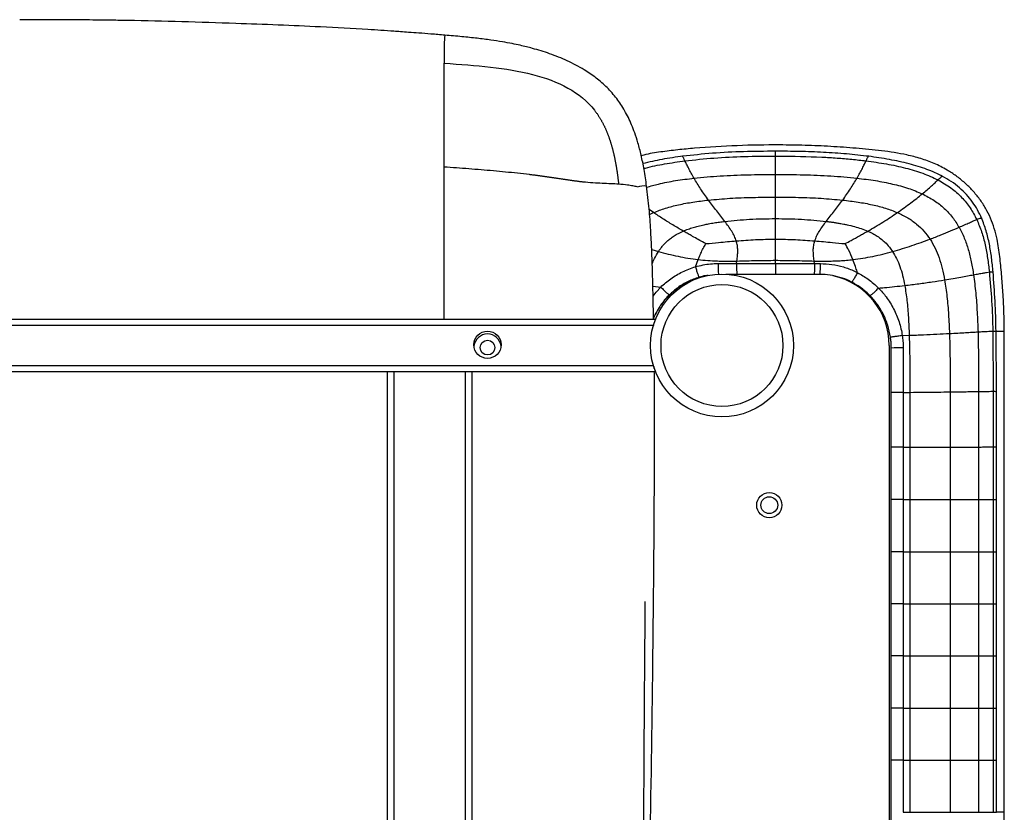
# Paper-space layout '_Bottom' of a CAD drawing. Header units: millimetres. Extents: x -468 to 468, y -619 to 155.
# Tile 10 of 10: x 0 to 468, y -222 to 155. Entities that reach past the tile are written whole.
import ezdxf

# ---------------------------------------------------------------- set-up
doc = ezdxf.new("R2010")
doc.units = ezdxf.units.MM

psp = doc.layouts.new('_Bottom')

# ---------------------------------------------------------------- linework, layer by layer
at = {"color": 7, "linetype": 'Continuous', "lineweight": 25}
for p, q in [((359.46, 76.62), (359.46, 81.39)), ((359.46, 70.6), (359.46, 76.62)), ((359.46, 60.38), (359.46, 70.6)), ((301.48, 63.25), (299.37, 64.77)), ((299.56, 62.27), (301.48, 63.25)), ((313.31, 53.35), (315.58, 54.43)), ((300.58, 45.69), (303.79, 44.73)), ((303.79, 44.73), (303.83, 44.79)), ((321.37, 37.47), (322.61, 40.87)), ((340.96, 39), (341.12, 40.2)), ((359.46, 38.99), (359.46, 40.55)), ((377.96, 39), (377.8, 40.2)), ((341.06, 33.81), (335.9, 33.81)), ((380.67, 33.81), (377.86, 33.81)), ((301.14, 28.22), (304.9, 27.81)), ((-302.38, 12.5), (302.38, 12.5)), ((301.35, 9.5), (-301.35, 9.5)), ((301.78, 13.81), (301.29, 12.5)), ((301.52, 9.48), (301.51, 10.02)), ((419.74, 4.71), (423.06, 4.84)), ((462.81, 6.84), (463.05, -21.81)), ((464.56, -21.86), (464.36, 6.72)), ((468.27, -450.94), (468.27, 6.63)), ((413.5, 0), (413.5, -466)), ((302.38, -12.5), (-302.38, -12.5)), ((-301.35, -9.5), (301.35, -9.5)), ((175, -366.5), (175, -12.5)), ((178, -12.5), (178, -366.5)), ((212, -366.5), (212, -12.5)), ((215, -12.5), (215, -366.5)), ((301.8, -10.92), (301.8, -10.42)), ((414.5, -421.97), (414.5, -22.33)), ((420.17, -22.33), (423.36, -22.3)), ((423.36, -22.3), (423.36, -48.36)), ((456.06, -21.89), (456.06, -48.31)), ((463.05, -21.81), (463.05, -48.3)), ((464.56, -48.31), (464.56, -21.86)), ((420.17, -48.36), (423.36, -48.36)), ((423.36, -48.36), (423.36, -73.33)), ((456.06, -48.31), (456.06, -73.33)), ((463.05, -48.3), (463.05, -73.33)), ((464.56, -73.34), (464.56, -48.31)), ((420.17, -73.33), (423.36, -73.33)), ((423.36, -73.33), (423.36, -98.13)), ((456.06, -73.33), (456.06, -98.13)), ((463.05, -73.33), (463.05, -98.13)), ((464.56, -98.13), (464.56, -73.34)), ((420.17, -98.13), (423.36, -98.13)), ((423.36, -98.13), (423.36, -122.92)), ((442.51, -98.12), (442.51, -122.92)), ((456.06, -98.13), (456.06, -122.92)), ((463.05, -98.13), (463.05, -122.92)), ((464.56, -122.92), (464.56, -98.13)), ((420.17, -122.92), (423.36, -122.92)), ((423.36, -122.92), (423.36, -147.71)), ((456.06, -122.92), (456.06, -147.71)), ((463.05, -122.92), (463.05, -147.71)), ((464.56, -147.72), (464.56, -122.92)), ((420.17, -147.71), (423.36, -147.71)), ((423.36, -147.71), (423.36, -172.51)), ((442.51, -147.71), (442.51, -172.51)), ((456.06, -147.71), (456.06, -172.51)), ((463.05, -147.71), (463.05, -172.51)), ((464.56, -172.52), (464.56, -147.72)), ((420.17, -172.51), (423.36, -172.51)), ((423.36, -172.51), (423.36, -197.33)), ((456.06, -172.51), (456.06, -197.33)), ((463.05, -172.51), (463.05, -197.33)), ((464.56, -197.33), (464.56, -172.52)), ((420.17, -197.33), (423.36, -197.33)), ((423.36, -197.33), (423.36, -222.15)), ((442.51, -197.33), (442.51, -222.15)), ((456.06, -197.33), (456.06, -222.15)), ((463.05, -197.33), (463.05, -222.15)), ((464.56, -222.15), (464.56, -197.33)), ((420.17, -222.15), (423.36, -222.15))]:
    psp.add_line(p, q, dxfattribs=at)
at = {"color": 7, "linetype": 'Continuous', "lineweight": 25, "flags": 128}
for points in [[(301.24, 23.53), (302.63, 25.42), (304.9, 27.81), (304.9, 27.81), (304.9, 27.81)], [(468.27, 6.63), (468.08, 6.63), (467.53, 6.63), (466.72, 6.63), (465.77, 6.63), (464.81, 6.63), (464.33, 6.63)], [(420.17, -22.33), (420.17, -32.33), (420.17, -40.35), (420.17, -41.01), (420.17, -48.36)], [(442.51, -22.08), (442.51, -31.65), (442.51, -39.99), (442.51, -48.33)], [(420.17, -48.36), (420.17, -58.36), (420.17, -65.85), (420.17, -73.33)], [(442.51, -48.33), (442.51, -57.9), (442.51, -65.62), (442.51, -73.33)], [(420.17, -73.33), (420.17, -83.33), (420.17, -90.73), (420.17, -98.13)], [(442.51, -73.33), (442.51, -82.91), (442.51, -90.52), (442.51, -98.12)], [(420.17, -98.13), (420.17, -108.12), (420.17, -115.52), (420.17, -122.92)], [(420.17, -122.92), (420.17, -132.92), (420.17, -140.32), (420.17, -147.71)], [(442.51, -122.92), (442.51, -132.49), (442.51, -140.1), (442.51, -147.71)], [(420.17, -147.71), (420.17, -157.71), (420.17, -165.11), (420.17, -172.51)], [(420.17, -172.51), (420.17, -182.51), (420.17, -189.92), (420.17, -197.33)], [(442.51, -172.51), (442.51, -182.09), (442.51, -189.71), (442.51, -197.33)], [(420.17, -197.33), (420.17, -207.33), (420.17, -214.74), (420.17, -222.15)], [(468.27, -222.15), (468.08, -222.15), (467.54, -222.15), (466.72, -222.15), (465.77, -222.15), (464.81, -222.15), (464.55, -222.15)]]:
    psp.add_lwpolyline(points, dxfattribs=at)
at = {"color": 7, "linetype": 'Continuous', "lineweight": 25}
for centre, radius in [((334, 0), 34), ((334, 0), 29), ((222.5, 0.37), 6.5), ((222.5, -1.02), 3.5), ((356.5, -76), 6), ((356.5, -76), 4)]:
    psp.add_circle(centre, radius, dxfattribs=at)
for centre, radius, start, end in [((347.39, 132.75), 145.95, 174.1325, 175.8671), ((297, 64.59), 11.33, 84.138, 107.1533), ((381.86, 37.88), 49.71, 178.6934, 184.5241), ((328.02, 37.67), 52.79, 355.8034, 1.4453), ((333.5, -1), 35, 101.0671, 110.6912), ((379.5, 0), 34, 0, 77.3889), ((333.5, -1), 35, 111.746, 144.4412), ((333.5, -1), 35, 146.3064, 156.2426), ((222.5, -1.03), 6.5, 6.2844, 173.7156), ((418.63, -423.33), 422.15, 89.7901, 90.5601)]:
    psp.add_arc(centre, radius, start, end, dxfattribs=at)
for points, knots in [([(202.21, 147.67), (199.98, 147.85), (195.85, 148.19), (190.11, 148.64), (185.3, 149), (181.36, 149.28), (174.91, 149.74), (162.24, 150.57), (137.16, 151.95), (99.09, 153.43), (66.02, 154.43), (43.93, 154.78), (36.71, 154.87), (30.84, 154.92), (25.86, 154.96), (21.14, 154.99), (15.19, 155.02), (8.01, 155.04), (2.81, 155.05), (0, 155.05)], [0, 0, 0, 0, 0.03308, 0.061512, 0.085341, 0.104563, 0.119991, 0.181186, 0.292846, 0.492209, 0.745956, 0.783179, 0.819701, 0.852963, 0.870198, 0.893499, 0.922901, 0.958402, 1, 1, 1, 1]), ([(298.15, 75.86), (297.78, 78.5), (297.07, 83.44), (295.68, 90.3), (294.17, 96.14), (292.63, 100.94), (291.09, 104.93), (289.5, 108.46), (287.27, 112.69), (284.06, 117.62), (279.48, 122.81), (274.23, 127.36), (267.91, 131.67), (260.49, 135.58), (252.22, 138.89), (245.66, 140.92), (240.97, 142.15), (237.75, 142.91), (233.95, 143.72), (229.29, 144.57), (223.75, 145.43), (217.34, 146.24), (210.06, 146.99), (204.92, 147.43), (202.21, 147.67)], [0, 0, 0, 0, 0.059673, 0.112004, 0.157007, 0.194724, 0.225042, 0.25299, 0.281325, 0.33224, 0.384299, 0.435777, 0.487085, 0.555133, 0.622638, 0.685907, 0.708183, 0.730974, 0.759721, 0.794964, 0.836668, 0.884777, 0.939216, 1, 1, 1, 1]), ([(201.87, 143.23), (201.87, 143.03), (201.87, 142.49), (201.86, 140.92), (201.86, 138.38), (201.85, 135.67), (201.85, 134.33)], [0, 0, 0, 0, 0.103884, 0.282597, 0.643173, 1, 1, 1, 1]), ([(201.85, 116.34), (201.85, 120.32), (201.85, 123.69), (201.85, 129.56), (201.85, 132.06), (201.85, 134.33)], [0, 0, 0, 0, 0.5, 0.5, 1, 1, 1, 1]), ([(201.85, 134.33), (209.5, 133.84), (216.89, 133.31), (230.96, 131.7), (237.63, 130.62), (250.02, 127.42), (255.73, 125.3), (265.73, 119.72), (270.03, 116.25), (273.4, 111.92)], [0, 0, 0, 0, 0.25, 0.25, 0.5, 0.5, 0.75, 0.75, 1, 1, 1, 1]), ([(273.41, 111.92), (273.52, 111.78), (273.75, 111.48), (274.08, 111.04), (274.4, 110.58), (274.72, 110.13), (275.04, 109.67), (275.34, 109.2), (275.64, 108.73), (275.94, 108.25), (276.22, 107.77), (276.5, 107.29), (276.78, 106.8), (277.05, 106.31), (277.31, 105.81), (277.57, 105.31), (277.82, 104.81), (278.06, 104.3), (278.3, 103.8), (278.53, 103.28), (278.76, 102.77), (278.98, 102.25), (279.2, 101.73), (279.41, 101.21), (279.62, 100.68), (279.82, 100.15), (280.02, 99.62), (280.21, 99.09), (280.4, 98.56), (280.58, 98.02), (280.75, 97.48), (280.93, 96.94), (281.1, 96.4), (281.26, 95.86), (281.42, 95.31), (281.58, 94.77), (281.73, 94.22), (281.87, 93.67), (282.02, 93.12), (282.16, 92.57), (282.3, 92.01), (282.43, 91.46), (282.56, 90.9), (282.68, 90.35), (282.81, 89.79), (282.92, 89.23), (283.04, 88.67), (283.15, 88.11), (283.26, 87.55), (283.37, 86.98), (283.47, 86.42), (283.57, 85.86), (283.67, 85.29), (283.77, 84.73), (283.86, 84.16), (283.95, 83.59), (284.04, 83.02), (284.12, 82.46), (284.2, 81.89), (284.28, 81.32), (284.36, 80.75), (284.44, 80.18), (284.51, 79.61), (284.58, 79.04), (284.65, 78.46), (284.72, 77.89), (284.79, 77.32), (284.83, 76.94), (284.85, 76.75)], [0, 0, 0, 0, 0.01473, 0.02947, 0.044221, 0.058983, 0.073759, 0.088548, 0.103353, 0.118172, 0.133008, 0.147859, 0.162727, 0.177611, 0.192511, 0.207428, 0.222361, 0.237308, 0.25227, 0.267246, 0.282236, 0.29724, 0.312258, 0.327288, 0.342332, 0.357389, 0.372458, 0.38754, 0.402634, 0.417741, 0.43286, 0.447992, 0.463137, 0.478295, 0.493466, 0.508651, 0.523848, 0.539058, 0.554281, 0.569516, 0.584763, 0.600022, 0.615292, 0.630574, 0.645866, 0.66117, 0.676483, 0.691807, 0.707141, 0.722484, 0.737836, 0.753198, 0.768568, 0.783946, 0.799333, 0.814727, 0.83013, 0.845539, 0.860956, 0.87638, 0.891811, 0.907248, 0.922692, 0.938141, 0.953597, 0.969059, 0.984527, 1, 1, 1, 1]), ([(468.27, 6.63), (468.23, 9.86), (468.16, 16.1), (467.64, 25.19), (466.99, 33.84), (466.21, 42.28), (465.13, 49.57), (463.6, 55.68), (461.83, 60.63), (459.48, 65.34), (456.59, 69.73), (453.24, 73.77), (449.5, 77.45), (445.43, 80.73), (440.61, 83.89), (434.97, 86.71), (428.55, 89.04), (420.21, 91.2), (409.92, 92.76), (397.8, 93.89), (385.69, 94.76), (373.56, 95.28), (358.72, 95.52), (341.18, 95.24), (325.03, 94.22), (312.92, 93.13), (304.86, 92.11), (299.05, 91.25), (296.02, 90.4), (295.61, 90.29)], [0, 0, 0, 0, 0.041507, 0.080111, 0.117004, 0.153085, 0.189083, 0.211559, 0.234035, 0.256515, 0.278986, 0.301448, 0.323888, 0.346254, 0.368522, 0.397922, 0.427085, 0.456174, 0.508549, 0.56064, 0.612611, 0.664632, 0.716677, 0.803396, 0.890045, 0.924727, 0.959577, 0.994527, 1, 1, 1, 1]), ([(315.52, 90.08), (312.17, 89.62), (305.73, 88.73), (299.4, 87.25), (296.38, 86.53)], [0, 0, 0, 0, 0.521373, 1, 1, 1, 1]), ([(359.46, 92.44), (354.4, 92.4), (344.39, 92.31), (329.64, 91.62), (320, 90.56), (315.28, 90.05)], [0, 0, 0, 0, 0.342492, 0.678218, 1, 1, 1, 1]), ([(316.38, 87.88), (316.18, 88.31), (315.78, 89.17), (315.44, 89.82), (315.29, 90.09), (315.29, 90.04), (315.29, 90.03)], [0, 0, 0, 0, 0.327885, 0.649818, 0.968615, 1, 1, 1, 1]), ([(316.38, 87.88), (320.98, 88.37), (330.38, 89.38), (344.76, 90.03), (354.53, 90.12), (359.46, 90.16)], [0, 0, 0, 0, 0.321656, 0.657336, 1, 1, 1, 1]), ([(359.46, 90.16), (359.46, 90.61), (359.46, 91.52), (359.46, 92.2), (359.46, 92.48), (359.46, 92.43), (359.46, 92.42)], [0, 0, 0, 0, 0.323399, 0.643978, 0.964407, 1, 1, 1, 1]), ([(403.88, 90.02), (400.35, 90.42), (393.16, 91.25), (382.16, 91.95), (370.88, 92.37), (363.28, 92.42), (359.46, 92.44)], [0, 0, 0, 0, 0.239545, 0.488133, 0.742669, 1, 1, 1, 1]), ([(359.46, 81.39), (359.46, 82.25), (359.46, 83.98), (359.46, 85.96), (359.46, 87.41), (359.46, 88.43), (359.46, 89.36), (359.46, 89.89), (359.46, 90.16)], [0, 0, 0, 0, 0.243936, 0.4909847, 0.6160636, 0.7424308, 0.8703394, 1, 1, 1, 1]), ([(359.46, 90.16), (360.02, 90.16), (367.39, 90.15), (374.75, 89.89), (381.56, 89.65)], [0, 0, 0, 0, 0.0757631, 1, 1, 1, 1]), ([(381.56, 89.65), (383.95, 89.52), (388.68, 89.25), (395.68, 88.68), (400.27, 88.14), (402.53, 87.88)], [0, 0, 0, 0, 0.341096, 0.674995, 1, 1, 1, 1]), ([(402.53, 87.88), (402.74, 88.31), (403.14, 89.17), (403.47, 89.82), (403.63, 90.09), (403.63, 90.04), (403.63, 90.03)], [0, 0, 0, 0, 0.3280903, 0.6502272, 0.9692281, 1, 1, 1, 1]), ([(438.93, 80.49), (437.73, 81.08), (435.29, 82.31), (431.41, 83.85), (427.28, 85.24), (421.38, 86.91), (413.49, 88.65), (406.99, 89.57), (403.64, 90.05)], [0, 0, 0, 0, 0.1089059, 0.2226999, 0.3410927, 0.4641411, 0.7237725, 1, 1, 1, 1]), ([(267.83, 77.8), (267.6, 77.82), (267.14, 77.87), (266.45, 77.95), (265.76, 78.04), (265.06, 78.13), (264.36, 78.22), (263.66, 78.31), (262.96, 78.41), (262.25, 78.51), (261.54, 78.61), (260.83, 78.72), (260.12, 78.82), (259.4, 78.93), (258.68, 79.03), (257.96, 79.14), (257.24, 79.25), (256.52, 79.36), (255.79, 79.47), (255.07, 79.58), (254.34, 79.68), (253.6, 79.79), (252.87, 79.9), (252.14, 80.01), (251.4, 80.11), (250.66, 80.22), (249.92, 80.32), (249.18, 80.43), (248.44, 80.53), (247.7, 80.63), (246.96, 80.73), (246.21, 80.83), (245.47, 80.93), (244.72, 81.02), (243.97, 81.12), (243.22, 81.21), (240.82, 81.5), (236.76, 81.96), (231.02, 82.55), (225.25, 83.08), (219.44, 83.58), (213.6, 84.05), (207.73, 84.49), (203.81, 84.76), (201.85, 84.9)], [0, 0, 0, 0, 0.011007, 0.02202, 0.033038, 0.044063, 0.055094, 0.066132, 0.077178, 0.088232, 0.099294, 0.110366, 0.121447, 0.132539, 0.143641, 0.154756, 0.165885, 0.177028, 0.188186, 0.199358, 0.210545, 0.221745, 0.232958, 0.244183, 0.25542, 0.266667, 0.277924, 0.289191, 0.300467, 0.31175, 0.32304, 0.334338, 0.345642, 0.356953, 0.368271, 0.379596, 0.390928, 0.477087, 0.563266, 0.649799, 0.736971, 0.824439, 0.912098, 1, 1, 1, 1]), ([(201.86, 12.5), (201.86, 13.49), (201.86, 17.99), (201.85, 26.78), (201.85, 38.74), (201.85, 51.18), (201.85, 63.09), (201.85, 74.29), (201.85, 81.46), (201.85, 84.9)], [0, 0, 0, 0, 0.04061, 0.185518, 0.362135, 0.534482, 0.699673, 0.855554, 1, 1, 1, 1]), ([(296.85, 84.2), (297.11, 84.28), (300.32, 85.27), (306.85, 86.49), (313.14, 87.41), (316.38, 87.88)], [0, 0, 0, 0, 0.041242, 0.505756, 1, 1, 1, 1]), ([(320.7, 79.64), (320.24, 80.46), (319.31, 82.07), (318.14, 84.3), (317.12, 86.32), (316.63, 87.36), (316.38, 87.88)], [0, 0, 0, 0, 0.25206, 0.501985, 0.750701, 1, 1, 1, 1]), ([(398.22, 79.64), (398.68, 80.46), (399.6, 82.07), (400.78, 84.3), (401.8, 86.32), (402.29, 87.36), (402.53, 87.88)], [0, 0, 0, 0, 0.2520608, 0.5019888, 0.7507034, 1, 1, 1, 1]), ([(402.53, 87.88), (405.78, 87.43), (412.08, 86.55), (421.09, 84.58), (429.35, 82.2), (434.35, 79.9), (436.75, 78.79)], [0, 0, 0, 0, 0.276452, 0.536276, 0.777612, 1, 1, 1, 1]), ([(298.22, 75.31), (300.05, 75.85), (304.56, 77.17), (312.08, 78.56), (317.77, 79.28), (320.7, 79.64)], [0, 0, 0, 0, 0.250396, 0.613717, 1, 1, 1, 1]), ([(320.7, 79.64), (324.84, 80.03), (333.31, 80.82), (346.24, 81.3), (355.02, 81.36), (359.46, 81.39)], [0, 0, 0, 0, 0.321682, 0.657283, 1, 1, 1, 1]), ([(327.51, 69.2), (326.25, 70.98), (323.73, 74.53), (321.71, 77.94), (320.7, 79.64)], [0, 0, 0, 0, 0.499948, 1, 1, 1, 1]), ([(359.46, 81.39), (363.9, 81.36), (372.68, 81.3), (385.61, 80.82), (394.08, 80.03), (398.22, 79.64)], [0, 0, 0, 0, 0.34272, 0.678317, 1, 1, 1, 1]), ([(391.41, 69.2), (392.67, 70.98), (395.19, 74.53), (397.21, 77.94), (398.22, 79.64)], [0, 0, 0, 0, 0.499953, 1, 1, 1, 1]), ([(398.22, 79.64), (401.15, 79.28), (406.84, 78.58), (414.99, 76.97), (422.49, 75.01), (427.06, 73.09), (429.25, 72.16)], [0, 0, 0, 0, 0.276411, 0.536389, 0.777898, 1, 1, 1, 1]), ([(436.75, 78.79), (437.15, 79.17), (437.75, 79.74), (438.27, 80.21), (438.6, 80.48), (438.78, 80.62), (438.77, 80.56), (438.77, 80.56)], [0, 0, 0, 0, 0.362274, 0.53604, 0.715899, 0.990131, 1, 1, 1, 1]), ([(457.49, 60.55), (456.88, 61.88), (455.63, 64.55), (453.22, 68.32), (450.35, 71.89), (446.95, 75.17), (443.04, 78.17), (440.12, 79.8), (438.63, 80.64)], [0, 0, 0, 0, 0.155735, 0.31409, 0.475929, 0.64294, 0.817094, 1, 1, 1, 1]), ([(284.85, 76.75), (282.46, 76.92), (279.88, 77), (274.23, 77.26), (271.16, 77.44), (267.83, 77.79)], [0, 0, 0, 0, 0.5, 0.5, 1, 1, 1, 1]), ([(293.64, 75.49), (293.64, 75.49), (293.1, 75.65), (291.63, 75.94), (288.82, 76.39), (286.3, 76.62), (284.85, 76.75)], [0, 0, 0, 0, 0.001153, 0.284338, 0.588667, 1, 1, 1, 1]), ([(301.47, 12.5), (301.44, 14.1), (301.37, 17.65), (301.25, 23.44), (301.1, 30.15), (300.89, 37.69), (300.59, 46.05), (300.12, 55.23), (299.41, 65.28), (298.59, 72.24), (298.15, 75.86)], [0, 0, 0, 0, 0.075852, 0.167754, 0.273453, 0.39303, 0.524091, 0.668814, 0.827368, 1, 1, 1, 1]), ([(429.25, 72.16), (430.04, 72.83), (431.6, 74.13), (433.63, 75.91), (435.4, 77.52), (436.3, 78.37), (436.75, 78.79)], [0, 0, 0, 0, 0.26197, 0.51549, 0.761037, 1, 1, 1, 1]), ([(436.75, 78.79), (438.85, 77.58), (442.92, 75.26), (448.04, 70.68), (452.19, 65.61), (454.17, 61.83), (455.15, 59.96)], [0, 0, 0, 0, 0.271237, 0.523633, 0.764547, 1, 1, 1, 1]), ([(327.51, 69.2), (330.93, 69.51), (337.92, 70.14), (348.59, 70.53), (355.81, 70.58), (359.46, 70.6)], [0, 0, 0, 0, 0.322605, 0.658075, 1, 1, 1, 1]), ([(359.46, 70.6), (363.11, 70.58), (370.33, 70.54), (380.99, 70.14), (387.98, 69.51), (391.41, 69.2)], [0, 0, 0, 0, 0.341926, 0.677397, 1, 1, 1, 1]), ([(417.44, 63.25), (419.62, 64.8), (423.88, 67.81), (427.49, 70.74), (429.25, 72.16)], [0, 0, 0, 0, 0.511968, 1, 1, 1, 1]), ([(429.25, 72.16), (431.18, 71.16), (434.91, 69.23), (439.73, 65.4), (443.75, 61.12), (445.77, 57.87), (446.77, 56.26)], [0, 0, 0, 0, 0.271227, 0.523335, 0.764013, 1, 1, 1, 1]), ([(301.48, 63.25), (303.34, 63.98), (307.22, 65.49), (313.52, 67.06), (320.33, 68.34), (325.07, 68.91), (327.51, 69.2)], [0, 0, 0, 0, 0.223628, 0.465833, 0.72532, 1, 1, 1, 1]), ([(335.35, 59.07), (334.04, 60.73), (331.37, 64.15), (328.82, 67.49), (327.51, 69.2)], [0, 0, 0, 0, 0.485973, 1, 1, 1, 1]), ([(383.57, 59.07), (384.87, 60.73), (387.55, 64.15), (390.1, 67.49), (391.41, 69.2)], [0, 0, 0, 0, 0.485972, 1, 1, 1, 1]), ([(391.41, 69.2), (393.85, 68.91), (398.59, 68.34), (405.4, 67.06), (411.7, 65.49), (415.58, 63.98), (417.44, 63.25)], [0, 0, 0, 0, 0.274679, 0.534165, 0.77637, 1, 1, 1, 1]), ([(315.58, 54.44), (313.92, 55.41), (310.64, 57.33), (305.91, 60.27), (302.95, 62.26), (301.48, 63.25)], [0, 0, 0, 0, 0.340291, 0.67128, 1, 1, 1, 1]), ([(403.34, 54.43), (404.54, 55.13), (406.98, 56.56), (410.56, 58.74), (414.09, 60.98), (416.32, 62.49), (417.44, 63.25)], [0, 0, 0, 0, 0.244935, 0.499798, 0.748955, 1, 1, 1, 1]), ([(417.44, 63.25), (419.1, 62.46), (422.3, 60.95), (426.53, 57.94), (430.14, 54.54), (432.02, 51.91), (432.95, 50.61)], [0, 0, 0, 0, 0.270918, 0.52302, 0.763648, 1, 1, 1, 1]), ([(315.58, 54.44), (316.34, 54.75), (317.91, 55.4), (320.27, 56.17), (322.8, 56.87), (325.23, 57.44), (327.78, 57.95), (330.23, 58.37), (332.8, 58.75), (334.49, 58.96), (335.35, 59.07)], [0, 0, 0, 0, 0.121492, 0.249195, 0.36627, 0.507871, 0.616281, 0.749484, 0.873396, 1, 1, 1, 1]), ([(335.35, 59.07), (339.28, 59.45), (347.29, 60.25), (355.35, 60.34), (359.46, 60.38)], [0, 0, 0, 0, 0.4901305, 1, 1, 1, 1]), ([(340.79, 49.76), (340.51, 50.52), (339.93, 52.12), (338.14, 55.28), (336.48, 57.52), (335.35, 59.07)], [0, 0, 0, 0, 0.222512, 0.463688, 1, 1, 1, 1]), ([(359.46, 58.82), (359.46, 59.08), (359.46, 59.6), (359.46, 60.12), (359.46, 60.38)], [0, 0, 0, 0, 0.49822, 1, 1, 1, 1]), ([(359.46, 60.38), (363.57, 60.34), (371.62, 60.25), (379.64, 59.45), (383.57, 59.07)], [0, 0, 0, 0, 0.509871, 1, 1, 1, 1]), ([(359.46, 50.64), (359.46, 52), (359.46, 54.76), (359.46, 57.45), (359.46, 58.82)], [0, 0, 0, 0, 0.491579, 1, 1, 1, 1]), ([(378.13, 49.76), (378.41, 50.53), (378.99, 52.12), (380.29, 54.4), (381.83, 56.74), (382.98, 58.27), (383.57, 59.07)], [0, 0, 0, 0, 0.2224083, 0.4635089, 0.723283, 1, 1, 1, 1]), ([(383.57, 59.07), (384.14, 59), (385.28, 58.86), (386.96, 58.62), (388.71, 58.36), (390.36, 58.08), (391.97, 57.78), (394.17, 57.33), (396.96, 56.66), (400.27, 55.68), (402.31, 54.85), (403.34, 54.43)], [0, 0, 0, 0, 0.084695, 0.168235, 0.25053, 0.34487, 0.414305, 0.492142, 0.675168, 0.836678, 1, 1, 1, 1]), ([(432.95, 50.61), (434.7, 51.28), (438.12, 52.6), (442.76, 54.52), (445.46, 55.69), (446.77, 56.26)], [0, 0, 0, 0, 0.349219, 0.682466, 1, 1, 1, 1]), ([(446.77, 56.26), (447.67, 56.66), (449.42, 57.43), (451.69, 58.45), (453.65, 59.32), (454.66, 59.75), (455.15, 59.96)], [0, 0, 0, 0, 0.264873, 0.519559, 0.764361, 1, 1, 1, 1]), ([(446.77, 56.26), (447.64, 54.57), (449.4, 51.15), (451.23, 45.59), (452.66, 39.74), (453.3, 35.71), (453.63, 33.65)], [0, 0, 0, 0, 0.239742, 0.484537, 0.737338, 1, 1, 1, 1]), ([(455.15, 59.96), (455.56, 60.13), (456.37, 60.46), (457.03, 60.67), (457.35, 60.73), (457.4, 60.69), (457.42, 60.67)], [0, 0, 0, 0, 0.3246671, 0.6389006, 0.8441136, 1, 1, 1, 1]), ([(455.15, 59.96), (455.97, 58.03), (457.62, 54.14), (459.22, 47.94), (460.39, 41.55), (460.89, 37.2), (461.15, 35)], [0, 0, 0, 0, 0.244071, 0.490829, 0.742464, 1, 1, 1, 1]), ([(462.93, 35.01), (462.71, 37.24), (462.28, 41.67), (461.24, 48.22), (459.79, 54.61), (458.22, 58.66), (457.44, 60.68)], [0, 0, 0, 0, 0.2554241, 0.5064638, 0.7539663, 1, 1, 1, 1]), ([(303.83, 44.79), (303.94, 44.96), (304.38, 45.62), (305.2, 46.71), (306.42, 48.16), (307.85, 49.59), (309.5, 50.96), (311.3, 52.23), (312.61, 52.96), (313.31, 53.35)], [0, 0, 0, 0, 0.048162, 0.182848, 0.316906, 0.488298, 0.652321, 0.815197, 1, 1, 1, 1]), ([(319.27, 52.33), (318.66, 52.68), (317.42, 53.38), (316.2, 54.08), (315.58, 54.44)], [0, 0, 0, 0, 0.49751, 1, 1, 1, 1]), ([(326.34, 48.46), (326.33, 48.46), (326.3, 48.48), (326.24, 48.51), (325.29, 49.03), (323.41, 50.03), (321.12, 51.3), (319.74, 52.07), (319.27, 52.33)], [0, 0, 0, 0, 0.00612, 0.01224, 0.02448, 0.407697, 0.801502, 1, 1, 1, 1]), ([(392.58, 48.46), (393.52, 48.97), (395.84, 50.21), (398.13, 51.49), (399.48, 52.24)], [0, 0, 0, 0, 0.407726, 1, 1, 1, 1]), ([(399.48, 52.24), (400.11, 52.6), (401.4, 53.32), (402.68, 54.05), (403.34, 54.43)], [0, 0, 0, 0, 0.486534, 1, 1, 1, 1]), ([(403.34, 54.43), (404.13, 54.07), (405.68, 53.36), (407.9, 52.05), (409.82, 50.65), (411.76, 48.94), (413.53, 47.02), (414.63, 45.44), (415.13, 44.73)], [0, 0, 0, 0, 0.168412, 0.330109, 0.497672, 0.627102, 0.832897, 1, 1, 1, 1]), ([(323.93, 43.92), (324.3, 44.68), (324.68, 45.45), (325.45, 46.9), (325.87, 47.63), (326.28, 48.35), (326.32, 48.41), (326.33, 48.44), (326.34, 48.46)], [0, 0, 0, 0, 0.492762, 0.500019, 0.959583, 0.979792, 0.989896, 1, 1, 1, 1]), ([(326.34, 48.46), (328.37, 48.66), (333.18, 49.14), (337.99, 49.53), (340.79, 49.76)], [0, 0, 0, 0, 0.420661, 1, 1, 1, 1]), ([(340.79, 49.76), (343.85, 50), (350.06, 50.47), (356.3, 50.58), (359.46, 50.64)], [0, 0, 0, 0, 0.492586, 1, 1, 1, 1]), ([(341.12, 40.2), (341.22, 41.07), (341.43, 42.74), (341.53, 45.19), (341.39, 47.54), (340.99, 49.02), (340.79, 49.76)], [0, 0, 0, 0, 0.270005, 0.519928, 0.759226, 1, 1, 1, 1]), ([(359.46, 40.55), (359.46, 42.31), (359.46, 45.69), (359.46, 49.03), (359.46, 50.64)], [0, 0, 0, 0, 0.518549, 1, 1, 1, 1]), ([(359.46, 50.64), (362.62, 50.58), (368.85, 50.47), (375.07, 50), (378.13, 49.76)], [0, 0, 0, 0, 0.5074119, 1, 1, 1, 1]), ([(377.8, 40.2), (377.61, 41.88), (377.33, 44.32), (377.53, 47.54), (377.93, 49.02), (378.13, 49.76)], [0, 0, 0, 0, 0.519582, 0.75903, 1, 1, 1, 1]), ([(378.13, 49.76), (380.92, 49.53), (385.74, 49.14), (390.55, 48.66), (392.58, 48.46)], [0, 0, 0, 0, 0.5793334, 1, 1, 1, 1]), ([(396.3, 40.88), (395.65, 42.43), (394.54, 45.03), (393.14, 47.47), (392.58, 48.46)], [0, 0, 0, 0, 0.595418, 1, 1, 1, 1]), ([(415.13, 44.73), (416.68, 45.18), (419.79, 46.08), (424.33, 47.54), (428.75, 49.05), (431.56, 50.09), (432.95, 50.61)], [0, 0, 0, 0, 0.252585, 0.504528, 0.754078, 1, 1, 1, 1]), ([(432.95, 50.61), (433.78, 49.22), (435.47, 46.4), (437.32, 41.69), (438.82, 36.61), (439.5, 33.05), (439.86, 31.22)], [0, 0, 0, 0, 0.233875, 0.475659, 0.729876, 1, 1, 1, 1]), ([(300.83, 38.85), (301.17, 39.7), (301.97, 41.75), (303.12, 43.63), (303.79, 44.73)], [0, 0, 0, 0, 0.4152181, 1, 1, 1, 1]), ([(303.79, 44.73), (306.87, 43.9), (313.04, 42.25), (319.42, 41.33), (322.61, 40.87)], [0, 0, 0, 0, 0.499981, 1, 1, 1, 1]), ([(322.61, 40.87), (322.82, 41.38), (323.24, 42.4), (323.7, 43.41), (323.93, 43.92)], [0, 0, 0, 0, 0.494678, 1, 1, 1, 1]), ([(396.3, 40.88), (399.46, 41.33), (405.84, 42.24), (412.01, 43.9), (415.13, 44.73)], [0, 0, 0, 0, 0.494363, 1, 1, 1, 1]), ([(415.13, 44.73), (415.79, 43.63), (417.16, 41.35), (418.71, 37.5), (420.02, 33.21), (420.62, 30.16), (420.94, 28.56)], [0, 0, 0, 0, 0.223066, 0.460355, 0.71765, 1, 1, 1, 1]), ([(304.9, 27.81), (304.9, 27.81), (306.38, 29.25), (309.64, 31.94), (315.16, 35.3), (319.28, 36.74), (321.37, 37.47)], [0, 0, 0, 0, 0.000003, 0.321711, 0.65621, 1, 1, 1, 1]), ([(321.38, 37.47), (322.57, 37.78), (324.93, 38.4), (328.54, 38.92), (330.95, 38.98), (332.16, 39.01)], [0, 0, 0, 0, 0.3396776, 0.6683328, 1, 1, 1, 1]), ([(322.61, 40.87), (325.68, 40.6), (329.89, 40.23), (334.41, 40.17), (335.93, 40.16), (336.34, 40.16), (336.46, 40.16), (336.5, 40.16), (336.51, 40.16), (336.51, 40.16), (336.51, 40.16), (336.52, 40.16), (337.28, 40.16), (338.81, 40.17), (340.35, 40.19), (341.12, 40.2)], [0, 0, 0, 0, 0.499554, 0.683093, 0.731957, 0.745426, 0.749421, 0.751592, 0.751667, 0.751702, 0.751718, 0.75172, 0.751722, 0.875055, 1, 1, 1, 1]), ([(332.16, 39.01), (335.09, 39.01), (338.02, 39), (340.96, 39), (340.96, 39)], [0, 0, 0, 0, 0.999993, 1, 1, 1, 1]), ([(340.96, 39), (340.96, 39), (342.68, 39), (346.12, 38.99), (352.28, 38.99), (356.73, 38.99), (359.46, 38.99)], [0, 0, 0, 0, 0.000003, 0.278957, 0.557377, 1, 1, 1, 1]), ([(341.12, 40.2), (344.18, 40.28), (350.29, 40.44), (356.41, 40.51), (359.46, 40.55)], [0, 0, 0, 0, 0.500857, 1, 1, 1, 1]), ([(359.46, 40.55), (362.51, 40.51), (368.63, 40.44), (374.74, 40.28), (377.8, 40.2)], [0, 0, 0, 0, 0.499139, 1, 1, 1, 1]), ([(359.46, 38.99), (361.19, 38.99), (364.64, 38.99), (370.81, 38.99), (375.25, 38.99), (377.96, 39)], [0, 0, 0, 0, 0.280119, 0.560801, 1, 1, 1, 1]), ([(377.8, 40.2), (377.92, 40.2), (378.62, 40.19), (380.48, 40.17), (383.35, 40.16), (386.77, 40.21), (390.04, 40.33), (392.17, 40.49), (393.19, 40.56)], [0, 0, 0, 0, 0.022925, 0.1363, 0.363056, 0.582654, 0.802387, 1, 1, 1, 1]), ([(377.96, 39), (377.96, 39), (378.9, 39), (379.85, 39), (380.8, 39)], [0, 0, 0, 0, 0.000021, 1, 1, 1, 1]), ([(380.8, 39), (382.64, 38.92), (386.33, 38.77), (391.79, 37.5), (395.77, 36.01), (397.91, 34.94), (398.37, 34.71)], [0, 0, 0, 0, 0.303088, 0.606367, 0.916161, 1, 1, 1, 1]), ([(393.19, 40.56), (393.71, 40.61), (394.75, 40.7), (395.78, 40.82), (396.3, 40.88)], [0, 0, 0, 0, 0.499475, 1, 1, 1, 1]), ([(398.37, 34.71), (398.32, 34.89), (398.06, 35.83), (397.43, 37.91), (396.73, 39.77), (396.3, 40.88)], [0, 0, 0, 0, 0.082424, 0.45148, 1, 1, 1, 1]), ([(327.36, 33.33), (326.97, 33.3), (325.52, 33.19), (324.12, 32.78), (323.1, 32.47)], [0, 0, 0, 0, 0.269604, 1, 1, 1, 1]), ([(359.46, 33.81), (356.74, 33.81), (352.31, 33.81), (346.18, 33.81), (342.76, 33.81), (341.06, 33.81)], [0, 0, 0, 0, 0.443474, 0.721736, 1, 1, 1, 1]), ([(377.86, 33.81), (375.17, 33.81), (370.76, 33.81), (364.63, 33.81), (361.18, 33.81), (359.46, 33.81)], [0, 0, 0, 0, 0.438353, 0.71917, 1, 1, 1, 1]), ([(395.77, 30.13), (395.37, 30.33), (393.55, 31.24), (390.13, 32.53), (385.44, 33.58), (382.25, 33.81), (380.67, 33.81), (380.67, 33.81)], [0, 0, 0, 0, 0.084061, 0.390588, 0.697095, 0.999996, 1, 1, 1, 1]), ([(398.37, 34.71), (400.12, 33.72), (403.78, 31.66), (406.86, 28.79), (408.46, 27.3)], [0, 0, 0, 0, 0.479051, 1, 1, 1, 1]), ([(439.86, 31.22), (441.22, 31.45), (443.89, 31.89), (447.53, 32.53), (450.8, 33.12), (452.7, 33.48), (453.63, 33.65)], [0, 0, 0, 0, 0.266393, 0.521164, 0.76542, 1, 1, 1, 1]), ([(453.63, 33.65), (454.47, 33.81), (456.12, 34.12), (458.17, 34.5), (459.89, 34.81), (460.73, 34.94), (461.15, 35)], [0, 0, 0, 0, 0.264814, 0.519503, 0.764451, 1, 1, 1, 1]), ([(453.63, 33.65), (454, 30.77), (454.76, 24.86), (455.4, 15.79), (455.64, 9.62), (455.76, 6.49)], [0, 0, 0, 0, 0.32015, 0.655085, 1, 1, 1, 1]), ([(461.15, 35), (461.49, 35.04), (462.16, 35.12), (462.7, 35.11), (462.95, 35.07), (462.92, 35.01), (462.91, 35)], [0, 0, 0, 0, 0.32737, 0.644896, 0.955037, 1, 1, 1, 1]), ([(461.15, 35), (461.56, 30.4), (462.41, 21.03), (462.67, 11.63), (462.81, 6.84)], [0, 0, 0, 0, 0.490533, 1, 1, 1, 1]), ([(464.36, 6.72), (464.24, 11.52), (464.01, 20.96), (463.29, 30.37), (462.93, 35.01)], [0, 0, 0, 0, 0.5080933, 1, 1, 1, 1]), ([(323.1, 32.47), (321.33, 31.86), (317.75, 30.6), (312.98, 27.73), (310.27, 25.28), (308.98, 24.12)], [0, 0, 0, 0, 0.338134, 0.686315, 1, 1, 1, 1]), ([(404.45, 23.7), (403.15, 24.93), (400.51, 27.42), (397.36, 29.22), (395.77, 30.13)], [0, 0, 0, 0, 0.493617, 1, 1, 1, 1]), ([(408.46, 27.3), (409.38, 27.38), (413.56, 27.74), (417.71, 28.2), (420.94, 28.56)], [0, 0, 0, 0, 0.221346, 1, 1, 1, 1]), ([(420.94, 28.56), (423.17, 28.84), (427.56, 29.37), (433.92, 30.28), (437.9, 30.91), (439.86, 31.22)], [0, 0, 0, 0, 0.344594, 0.678349, 1, 1, 1, 1]), ([(420.94, 28.56), (421.31, 26.17), (422.09, 21.14), (422.71, 13.21), (422.94, 7.69), (423.06, 4.84)], [0, 0, 0, 0, 0.30455, 0.640367, 1, 1, 1, 1]), ([(439.86, 31.22), (440.26, 28.57), (441.11, 23.09), (441.8, 14.57), (442.05, 8.71), (442.19, 5.71)], [0, 0, 0, 0, 0.313323, 0.6486, 1, 1, 1, 1]), ([(308.98, 24.12), (308.33, 23.44), (306.33, 21.36), (303.84, 17.92), (302.38, 15), (301.78, 13.81)], [0, 0, 0, 0, 0.224967, 0.685765, 1, 1, 1, 1]), ([(414.13, 3.97), (413.76, 5.89), (413.02, 9.73), (410.75, 15.14), (407.9, 19.88), (405.52, 22.51), (404.45, 23.7)], [0, 0, 0, 0, 0.26187, 0.523471, 0.784669, 1, 1, 1, 1]), ([(408.46, 27.3), (408.46, 27.3), (409.76, 25.98), (412.44, 22.88), (415.81, 17.5), (418.4, 11.29), (419.42, 6.92), (419.74, 4.71), (419.74, 4.71)], [0, 0, 0, 0, 0.000002, 0.216518, 0.478287, 0.739455, 0.999998, 1, 1, 1, 1]), ([(419.74, 4.71), (419.74, 4.71), (419.87, 3.84), (420.11, 1.88), (420.15, -0.09), (420.17, -1.18)], [0, 0, 0, 0, 0.0000102, 0.4480103, 1, 1, 1, 1]), ([(423.06, 4.84), (425.33, 4.93), (429.77, 5.11), (436.21, 5.41), (440.22, 5.61), (442.19, 5.71)], [0, 0, 0, 0, 0.346731, 0.680364, 1, 1, 1, 1]), ([(423.06, 4.84), (423.17, 0.34), (423.38, -8.7), (423.37, -17.75), (423.36, -22.3)], [0, 0, 0, 0, 0.497258, 1, 1, 1, 1]), ([(442.19, 5.71), (443.55, 5.79), (446.21, 5.93), (449.81, 6.13), (453.03, 6.32), (454.86, 6.43), (455.76, 6.49)], [0, 0, 0, 0, 0.267469, 0.522347, 0.766132, 1, 1, 1, 1]), ([(442.19, 5.71), (442.28, 2.51), (442.45, -3.71), (442.51, -12.98), (442.51, -19.05), (442.51, -22.08)], [0, 0, 0, 0, 0.3452337, 0.6726044, 1, 1, 1, 1]), ([(455.76, 6.49), (456.57, 6.53), (458.15, 6.63), (460.08, 6.73), (461.67, 6.81), (462.44, 6.83), (462.81, 6.84)], [0, 0, 0, 0, 0.264403, 0.518911, 0.764016, 1, 1, 1, 1]), ([(455.76, 6.49), (455.87, 1.72), (456.08, -7.74), (456.06, -17.2), (456.06, -21.89)], [0, 0, 0, 0, 0.503924, 1, 1, 1, 1]), ([(462.81, 6.84), (463.19, 6.84), (463.95, 6.84), (464.37, 6.79), (464.32, 6.73), (464.31, 6.72)], [0, 0, 0, 0, 0.439036, 0.86297, 1, 1, 1, 1]), ([(414.5, -1.19), (414.5, -1.19), (414.5, -0.24), (414.44, 1.49), (414.23, 3.2), (414.13, 3.97)], [0, 0, 0, 0, 0.000012, 0.55214, 1, 1, 1, 1]), ([(414.5, -22.33), (414.5, -18.81), (414.5, -11.76), (414.5, -4.72), (414.5, -1.19)], [0, 0, 0, 0, 0.500001, 1, 1, 1, 1]), ([(420.17, -1.18), (420.17, -4.7), (420.17, -11.76), (420.17, -18.81), (420.17, -22.33)], [0, 0, 0, 0, 0.500206, 1, 1, 1, 1]), ([(298.08, -366.5), (298.08, -365.76), (298.09, -362.33), (298.15, -356.48), (298.24, -349.24), (298.34, -342.82), (298.44, -337.23), (298.52, -332.34), (298.67, -324.7), (298.86, -313.9), (299.3, -287.47), (299.88, -235.18), (300.96, -168.23), (301.7, -98.97), (301.92, -55.91), (301.94, -27.98), (301.89, -18.55), (301.83, -13.39), (301.82, -12.5)], [0, 0, 0, 0, 0.006277, 0.029065, 0.049532, 0.067664, 0.083461, 0.096922, 0.109119, 0.148221, 0.188443, 0.333113, 0.591393, 0.755778, 0.920108, 0.956289, 0.992422, 1, 1, 1, 1]), ([(301.35, -9.5), (301.41, -9.7), (301.47, -9.89), (301.59, -10.26), (301.65, -10.45), (301.76, -10.81), (301.82, -10.98), (301.93, -11.3), (301.99, -11.46), (302.09, -11.74), (302.14, -11.86), (302.22, -12.08), (302.26, -12.18), (302.32, -12.34), (302.34, -12.4), (302.37, -12.48), (302.38, -12.5), (302.38, -12.5)], [0, 0, 0, 0, 0.125, 0.125, 0.25, 0.25, 0.375, 0.375, 0.5, 0.5, 0.625, 0.625, 0.75, 0.75, 0.875, 0.875, 1, 1, 1, 1]), ([(423.36, -22.3), (425.63, -22.28), (430.08, -22.23), (436.53, -22.16), (440.55, -22.1), (442.51, -22.08)], [0, 0, 0, 0, 0.347056, 0.680694, 1, 1, 1, 1]), ([(442.51, -22.08), (443.87, -22.06), (446.53, -22.03), (450.13, -21.98), (453.34, -21.93), (455.16, -21.9), (456.06, -21.89)], [0, 0, 0, 0, 0.267607, 0.522473, 0.766183, 1, 1, 1, 1]), ([(456.06, -21.89), (456.86, -21.88), (458.43, -21.86), (460.35, -21.83), (461.92, -21.81), (462.68, -21.81), (463.05, -21.81)], [0, 0, 0, 0, 0.2642068, 0.5186553, 0.763832, 1, 1, 1, 1]), ([(463.05, -21.81), (463.42, -21.81), (464.16, -21.82), (464.57, -21.84), (464.52, -21.86), (464.51, -21.87)], [0, 0, 0, 0, 0.4395841, 0.864541, 1, 1, 1, 1]), ([(423.36, -48.36), (425.63, -48.36), (430.08, -48.35), (436.53, -48.34), (440.54, -48.33), (442.51, -48.33)], [0, 0, 0, 0, 0.3470868, 0.6807034, 1, 1, 1, 1]), ([(442.51, -48.33), (443.87, -48.33), (446.53, -48.32), (450.13, -48.32), (453.34, -48.31), (455.16, -48.31), (456.06, -48.31)], [0, 0, 0, 0, 0.267592, 0.522459, 0.766179, 1, 1, 1, 1]), ([(456.06, -48.31), (456.86, -48.31), (458.43, -48.3), (460.35, -48.3), (461.92, -48.3), (462.68, -48.3), (463.05, -48.3)], [0, 0, 0, 0, 0.2641211, 0.5185447, 0.7637545, 1, 1, 1, 1]), ([(463.05, -48.3), (463.42, -48.3), (464.16, -48.3), (464.57, -48.3), (464.52, -48.31), (464.51, -48.31)], [0, 0, 0, 0, 0.439406, 0.864356, 1, 1, 1, 1]), ([(423.36, -73.33), (425.63, -73.33), (430.08, -73.33), (436.53, -73.33), (440.54, -73.33), (442.51, -73.33)], [0, 0, 0, 0, 0.34709, 0.680706, 1, 1, 1, 1]), ([(442.51, -73.33), (443.87, -73.33), (446.53, -73.33), (450.13, -73.33), (453.33, -73.33), (455.16, -73.33), (456.06, -73.33)], [0, 0, 0, 0, 0.267585, 0.522457, 0.766185, 1, 1, 1, 1]), ([(456.06, -73.33), (456.86, -73.33), (458.43, -73.33), (460.35, -73.33), (461.92, -73.33), (462.68, -73.33), (463.05, -73.33)], [0, 0, 0, 0, 0.264112, 0.518526, 0.763735, 1, 1, 1, 1]), ([(463.05, -73.33), (463.42, -73.33), (464.16, -73.33), (464.57, -73.33), (464.52, -73.34), (464.51, -73.34)], [0, 0, 0, 0, 0.439382, 0.864343, 1, 1, 1, 1]), ([(423.36, -98.13), (425.63, -98.13), (430.08, -98.13), (436.53, -98.13), (440.54, -98.13), (442.51, -98.13)], [0, 0, 0, 0, 0.347086, 0.680716, 1, 1, 1, 1]), ([(442.51, -98.13), (443.87, -98.13), (446.53, -98.13), (450.13, -98.13), (453.33, -98.13), (455.16, -98.13), (456.06, -98.13)], [0, 0, 0, 0, 0.267585, 0.522458, 0.766185, 1, 1, 1, 1]), ([(456.06, -98.13), (456.86, -98.13), (458.43, -98.13), (460.35, -98.13), (461.92, -98.13), (462.68, -98.13), (463.05, -98.13)], [0, 0, 0, 0, 0.264113, 0.518527, 0.763735, 1, 1, 1, 1]), ([(463.05, -98.13), (463.42, -98.13), (464.16, -98.13), (464.57, -98.13), (464.52, -98.13), (464.51, -98.13)], [0, 0, 0, 0, 0.4393804, 0.8643372, 1, 1, 1, 1]), ([(295.99, -366.5), (295.99, -365.91), (296.03, -361.88), (296.1, -355.06), (296.19, -346.36), (296.27, -338.93), (296.33, -332.47), (296.38, -327.01), (296.42, -322.63), (296.46, -318.76), (296.48, -315.34), (296.51, -312.12), (296.53, -309.41), (296.54, -307.03), (296.56, -304.44), (296.57, -301.85), (296.59, -299.33), (296.6, -297.23), (296.61, -295.18), (296.62, -292.97), (296.63, -290.61), (296.64, -288.08), (296.65, -284.94), (296.67, -280.91), (296.68, -275.72), (296.7, -269.59), (296.72, -262.58), (296.74, -254.2), (296.77, -244.42), (296.81, -233.18), (296.86, -220.93), (296.93, -207.57), (297.01, -193), (297.1, -178.4), (297.2, -163.91), (297.31, -149.71), (297.42, -135.58), (297.48, -126.18), (297.51, -121.78)], [0, 0, 0, 0, 0.007232, 0.049085, 0.083176, 0.113524, 0.139866, 0.162107, 0.180265, 0.19345, 0.209423, 0.222083, 0.2329, 0.242591, 0.251185, 0.264634, 0.274318, 0.282007, 0.290344, 0.299345, 0.308992, 0.319265, 0.330266, 0.347382, 0.36865, 0.393808, 0.422562, 0.454609, 0.496588, 0.54258, 0.592601, 0.647032, 0.706614, 0.771615, 0.826468, 0.884615, 0.946024, 1, 1, 1, 1]), ([(423.36, -122.92), (425.63, -122.92), (430.08, -122.92), (436.53, -122.92), (440.54, -122.92), (442.51, -122.92)], [0, 0, 0, 0, 0.347089, 0.680705, 1, 1, 1, 1]), ([(442.51, -122.92), (443.87, -122.92), (446.53, -122.92), (450.13, -122.92), (453.33, -122.92), (455.16, -122.92), (456.06, -122.92)], [0, 0, 0, 0, 0.267584, 0.522456, 0.766184, 1, 1, 1, 1]), ([(456.06, -122.92), (456.86, -122.92), (458.43, -122.92), (460.35, -122.92), (461.92, -122.92), (462.68, -122.92), (463.05, -122.92)], [0, 0, 0, 0, 0.264112, 0.518526, 0.763736, 1, 1, 1, 1]), ([(463.05, -122.92), (463.42, -122.92), (464.16, -122.92), (464.57, -122.92), (464.52, -122.92), (464.51, -122.92)], [0, 0, 0, 0, 0.439377, 0.864332, 1, 1, 1, 1]), ([(423.36, -147.71), (425.63, -147.71), (430.08, -147.71), (436.53, -147.71), (440.54, -147.71), (442.51, -147.71)], [0, 0, 0, 0, 0.347086, 0.680716, 1, 1, 1, 1]), ([(442.51, -147.71), (443.87, -147.71), (446.53, -147.71), (450.13, -147.71), (453.33, -147.71), (455.16, -147.71), (456.06, -147.71)], [0, 0, 0, 0, 0.267585, 0.522458, 0.766185, 1, 1, 1, 1]), ([(456.06, -147.71), (456.86, -147.71), (458.43, -147.71), (460.35, -147.71), (461.92, -147.71), (462.68, -147.71), (463.05, -147.71)], [0, 0, 0, 0, 0.2641127, 0.5185268, 0.7637352, 1, 1, 1, 1]), ([(463.05, -147.71), (463.42, -147.71), (464.16, -147.71), (464.57, -147.71), (464.52, -147.72), (464.51, -147.72)], [0, 0, 0, 0, 0.4393748, 0.8643261, 1, 1, 1, 1]), ([(423.36, -172.51), (425.63, -172.51), (430.08, -172.51), (436.53, -172.51), (440.54, -172.51), (442.51, -172.51)], [0, 0, 0, 0, 0.347089, 0.680705, 1, 1, 1, 1]), ([(442.51, -172.51), (443.87, -172.51), (446.53, -172.51), (450.13, -172.51), (453.33, -172.51), (455.16, -172.51), (456.06, -172.51)], [0, 0, 0, 0, 0.267584, 0.522456, 0.766184, 1, 1, 1, 1]), ([(456.06, -172.51), (456.86, -172.51), (458.43, -172.51), (460.35, -172.51), (461.92, -172.51), (462.68, -172.51), (463.05, -172.51)], [0, 0, 0, 0, 0.264112, 0.518526, 0.763736, 1, 1, 1, 1]), ([(463.05, -172.51), (463.42, -172.51), (464.16, -172.51), (464.57, -172.51), (464.52, -172.52), (464.51, -172.52)], [0, 0, 0, 0, 0.4393768, 0.8643324, 1, 1, 1, 1]), ([(423.36, -197.33), (425.63, -197.33), (430.08, -197.33), (436.53, -197.33), (440.54, -197.33), (442.51, -197.33)], [0, 0, 0, 0, 0.347086, 0.680716, 1, 1, 1, 1]), ([(442.51, -197.33), (443.87, -197.33), (446.53, -197.33), (450.13, -197.33), (453.33, -197.33), (455.16, -197.33), (456.06, -197.33)], [0, 0, 0, 0, 0.267585, 0.522458, 0.766185, 1, 1, 1, 1]), ([(456.06, -197.33), (456.86, -197.33), (458.43, -197.33), (460.35, -197.33), (461.92, -197.33), (462.68, -197.33), (463.05, -197.33)], [0, 0, 0, 0, 0.2641127, 0.5185268, 0.7637352, 1, 1, 1, 1]), ([(463.05, -197.33), (463.42, -197.33), (464.16, -197.33), (464.57, -197.33), (464.52, -197.33), (464.51, -197.33)], [0, 0, 0, 0, 0.4393749, 0.8643262, 1, 1, 1, 1]), ([(423.36, -222.15), (424.74, -222.15), (427.45, -222.15), (431.45, -222.15), (435.3, -222.15), (439, -222.15), (441.35, -222.15), (442.51, -222.15)], [0, 0, 0, 0, 0.2097138, 0.4149094, 0.6150896, 0.8100592, 1, 1, 1, 1]), ([(442.51, -222.15), (443.88, -222.15), (446.56, -222.15), (449.81, -222.15), (452.34, -222.15), (454.3, -222.15), (455.48, -222.15), (456.06, -222.15)], [0, 0, 0, 0, 0.2701538, 0.5273583, 0.6892727, 0.8467184, 1, 1, 1, 1]), ([(456.06, -222.15), (456.86, -222.15), (458.43, -222.15), (460.35, -222.15), (461.92, -222.15), (462.68, -222.15), (463.05, -222.15)], [0, 0, 0, 0, 0.264113, 0.518528, 0.763737, 1, 1, 1, 1]), ([(463.05, -222.15), (463.42, -222.15), (464.16, -222.15), (464.57, -222.15), (464.52, -222.15), (464.51, -222.15)], [0, 0, 0, 0, 0.439378, 0.864334, 1, 1, 1, 1])]:
    psp.add_open_spline(points, degree=3, knots=knots, dxfattribs=at)
for points in [[(201.85, 84.9), (201.85, 98.04), (201.85, 108.38), (201.85, 116.34)], [(321.38, 37.47), (321.47, 37.14), (321.66, 36.49), (321.95, 35.54), (322.23, 34.67), (322.49, 33.9), (322.72, 33.27), (322.9, 32.81), (323.03, 32.52), (323.08, 32.49), (323.1, 32.47)], [(340.96, 39), (340.96, 38.66), (340.96, 37.99), (340.97, 37.01), (340.97, 36.11), (340.99, 35.32), (341, 34.66), (341.02, 34.18), (341.04, 33.87), (341.05, 33.83), (341.06, 33.81)], [(359.46, 38.99), (359.46, 38.65), (359.46, 37.98), (359.46, 37.01), (359.46, 36.1), (359.46, 35.31), (359.46, 34.66), (359.46, 34.18), (359.46, 33.86), (359.46, 33.83), (359.46, 33.81)], [(377.96, 39), (377.96, 38.66), (377.96, 37.99), (377.95, 37.01), (377.94, 36.11), (377.93, 35.32), (377.92, 34.66), (377.9, 34.18), (377.88, 33.87), (377.87, 33.83), (377.86, 33.81)], [(398.37, 34.71), (398.21, 34.41), (397.9, 33.81), (397.44, 32.94), (397, 32.13), (396.61, 31.42), (396.27, 30.85), (396.01, 30.43), (395.83, 30.16), (395.79, 30.14), (395.77, 30.13)], [(304.9, 27.81), (305.15, 27.56), (305.64, 27.06), (306.37, 26.34), (307.06, 25.68), (307.68, 25.11), (308.21, 24.64), (308.61, 24.31), (308.89, 24.12), (308.95, 24.12), (308.98, 24.12)], [(408.46, 27.3), (408.21, 27.06), (407.72, 26.58), (406.99, 25.88), (406.31, 25.24), (405.7, 24.68), (405.18, 24.23), (404.79, 23.91), (404.53, 23.71), (404.47, 23.71), (404.45, 23.7)], [(419.74, 4.71), (419.39, 4.66), (418.69, 4.56), (417.65, 4.41), (416.67, 4.28), (415.8, 4.16), (415.08, 4.07), (414.54, 4), (414.2, 3.96), (414.15, 3.97), (414.13, 3.97)], [(420.17, -22.33), (419.81, -22.33), (419.1, -22.33), (418.05, -22.33), (417.06, -22.33), (416.18, -22.33), (415.46, -22.33), (414.92, -22.33), (414.57, -22.33), (414.52, -22.33), (414.5, -22.33)], [(420.17, -48.36), (419.81, -48.36), (419.1, -48.36), (418.05, -48.36), (417.06, -48.36), (416.18, -48.36), (415.46, -48.36), (414.92, -48.36), (414.57, -48.36), (414.52, -48.36), (414.5, -48.36)], [(420.17, -73.33), (419.81, -73.33), (419.1, -73.33), (418.05, -73.33), (417.06, -73.33), (416.18, -73.33), (415.46, -73.33), (414.92, -73.33), (414.57, -73.33), (414.52, -73.33), (414.5, -73.33)], [(420.17, -98.13), (419.81, -98.13), (419.1, -98.13), (418.05, -98.13), (417.06, -98.13), (416.18, -98.13), (415.46, -98.13), (414.92, -98.13), (414.57, -98.13), (414.52, -98.13), (414.5, -98.13)], [(420.17, -122.92), (419.81, -122.92), (419.1, -122.92), (418.05, -122.92), (417.06, -122.92), (416.18, -122.92), (415.46, -122.92), (414.92, -122.92), (414.57, -122.92), (414.52, -122.92), (414.5, -122.92)], [(420.17, -147.71), (419.81, -147.71), (419.1, -147.71), (418.05, -147.71), (417.06, -147.71), (416.18, -147.71), (415.46, -147.71), (414.92, -147.71), (414.57, -147.71), (414.52, -147.71), (414.5, -147.71)], [(420.17, -172.51), (419.81, -172.51), (419.1, -172.51), (418.05, -172.51), (417.06, -172.51), (416.18, -172.51), (415.46, -172.51), (414.92, -172.51), (414.57, -172.51), (414.52, -172.51), (414.5, -172.51)], [(420.17, -197.33), (419.81, -197.33), (419.1, -197.33), (418.05, -197.33), (417.06, -197.33), (416.18, -197.33), (415.46, -197.33), (414.92, -197.33), (414.57, -197.33), (414.52, -197.33), (414.5, -197.33)]]:
    psp.add_open_spline(points, degree=3, dxfattribs=at)

doc.saveas('drawing.dxf')
